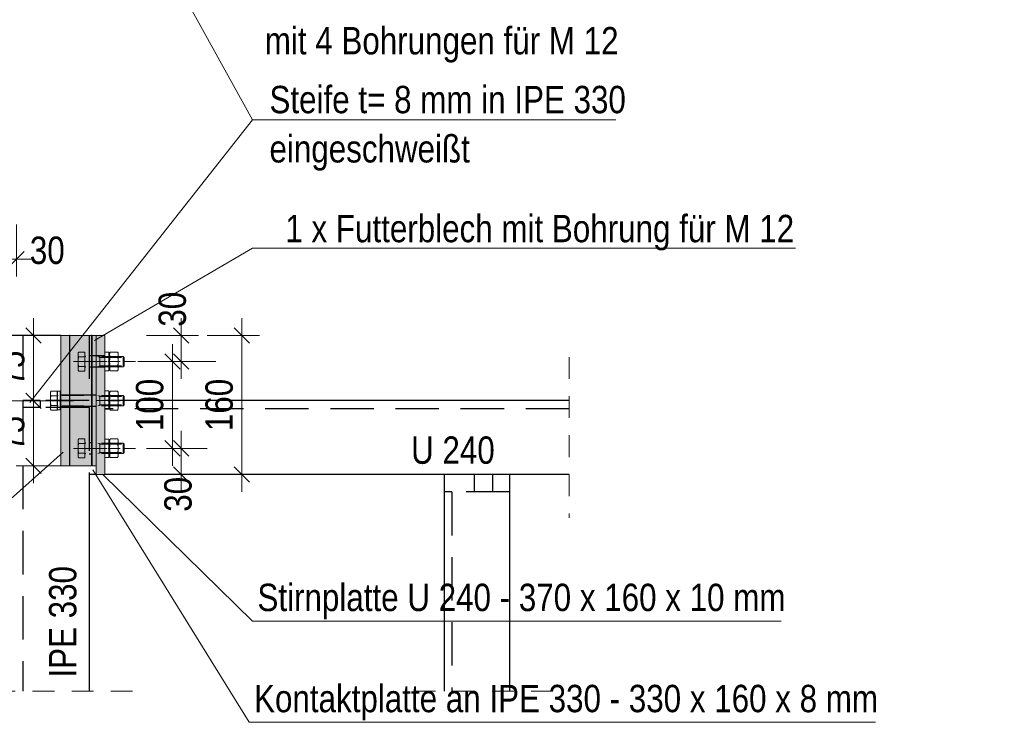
# Model space of a CAD drawing. Header units: millimetres. Extents: x 0 to 96, y -6 to 70.6.
# Tile 129 of 138: x 58.9 to 64.6, y 47.3 to 51.4. Entities that reach past the tile are written whole.
import ezdxf

# ---------------------------------------------------------------- set-up
doc = ezdxf.new("R2010")
doc.units = ezdxf.units.MM
doc.linetypes.add('HIDDEN', pattern=[0.375, 0.25, -0.125])
doc.linetypes.add('HIDDENX2', pattern=[0.75, 0.5, -0.25])
for name, color, linetype, lineweight in [('Achsen', 7, 'Continuous', 20), ('Geschnittene Kanten', 7, 'Continuous', 20), ('Schraffuren', 7, 'Continuous', 20), ('Verdeckte Kanten', 7, 'Continuous', 20)]:
    doc.layers.add(name, color=color, linetype=linetype, lineweight=lineweight)
doc.styles.add('Arial Narrow', font='ARIALN.TTF')
doc.dimstyles.new('Arch_Strakon_dimstyle', dxfattribs={"dimtxt": 15.75, "dimasz": 1, "dimexe": 1.25, "dimexo": 0.0625, "dimgap": 1, "dimtad": 0, "dimdec": 3, "dimzin": 12, "dimdsep": 46, "dimtxsty": 'Arial Narrow', "dimblk": 'Arrowhead_Tick', "dimsah": 1, "dimcen": 0, "dimse1": 1, "dimse2": 1, "dimclrd": 6, "dimclrt": 2, "dimazin": 0, "dimtfac": 1, "dimtdec": 4, "dimtmove": 0, "dimatfit": 3, "dimldrblk": 'NONE', "dimfxl": 1, "dimtvp": 1, "dimtolj": 1, "dimtzin": 0, "dimlwd": 13, "dimarcsym": 2})

# ---------------------------------------------------------------- blocks, each defined once
blk = doc.blocks.new('Arrowhead_Tick')
at = {"color": 0, "linetype": 'Continuous', "lineweight": -2}
for p, q in [((0, 20), (0, -10)), ((-1, 0), (0, 0)), ((10, 0), (0, 0))]:
    blk.add_line(p, q, dxfattribs=at)
at = {"color": 2, "linetype": 'Continuous', "lineweight": 35}
blk.add_line((4.42, 4.42), (-4.42, -4.42), dxfattribs=at)
blk = doc.blocks.new('*D658')
at = {"layer": 'Defpoints', "color": 0}
for p in [(59.0225, 49.1661), (59.2539, 49.1661), (59.1798, 48.7911)]:
    blk.add_point(p, dxfattribs=at)
at = {"layer": 'Schraffuren', "color": 6, "linetype": 'Continuous', "lineweight": 13}
blk.add_line((59.0225, 48.8011), (59.0225, 49.1561), dxfattribs=at)
at = {"layer": 'Schraffuren', "color": 6, "lineweight": 13, "xscale": 0.01, "yscale": 0.01, "zscale": 0.01}
for p, rotation in [((59.0225, 49.1661), 90), ((59.0225, 48.7911), 270)]:
    blk.add_blockref('Arrowhead_Tick', p, dxfattribs=dict(at, rotation=rotation))
at = {"layer": 'Schraffuren', "color": 2, "lineweight": 35, "insert": (58.8925, 48.9786), "char_height": 0.1575, "attachment_point": 5, "rotation": 90, "style": 'Arial Narrow'}
blk.add_mtext('\\A1;75', dxfattribs=at)
blk = doc.blocks.new('_None')
blk = doc.blocks.new('*D659')
at = {"layer": 'Defpoints', "color": 0}
for p in [(59.0225, 49.5411), (59.1798, 49.5411), (59.2539, 49.1661)]:
    blk.add_point(p, dxfattribs=at)
at = {"layer": 'Schraffuren', "color": 6, "linetype": 'Continuous', "lineweight": 13}
blk.add_line((59.0225, 49.1761), (59.0225, 49.5311), dxfattribs=at)
at = {"layer": 'Schraffuren', "color": 6, "lineweight": 13, "xscale": 0.01, "yscale": 0.01, "zscale": 0.01}
for p, rotation in [((59.0225, 49.5411), 90), ((59.0225, 49.1661), 270)]:
    blk.add_blockref('Arrowhead_Tick', p, dxfattribs=dict(at, rotation=rotation))
at = {"layer": 'Schraffuren', "color": 2, "lineweight": 35, "insert": (58.8925, 49.3536), "char_height": 0.1575, "attachment_point": 5, "rotation": 90, "style": 'Arial Narrow'}
blk.add_mtext('\\A1;75', dxfattribs=at)
blk = doc.blocks.new('*D660')
at = {"layer": 'Defpoints', "color": 0}
for p in [(58.2225, 49.5411), (59.1798, 49.5411), (59.1798, 48.7911)]:
    blk.add_point(p, dxfattribs=at)
at = {"layer": 'Schraffuren', "color": 6, "linetype": 'Continuous', "lineweight": 13}
blk.add_line((58.2225, 48.8011), (58.2225, 49.5311), dxfattribs=at)
at = {"layer": 'Schraffuren', "color": 6, "lineweight": 13, "xscale": 0.01, "yscale": 0.01, "zscale": 0.01}
for p, rotation in [((58.2225, 49.5411), 90), ((58.2225, 48.7911), 270)]:
    blk.add_blockref('Arrowhead_Tick', p, dxfattribs=dict(at, rotation=rotation))
at = {"layer": 'Schraffuren', "color": 2, "lineweight": 35, "insert": (58.0921, 49.1661), "char_height": 0.1575, "attachment_point": 5, "rotation": 90, "style": 'Arial Narrow'}
blk.add_mtext('\\A1;150', dxfattribs=at)
blk = doc.blocks.new('*D661')
at = {"layer": 'Defpoints', "color": 0}
for p in [(59.6106, 48.8919), (59.8725, 48.8919), (59.4328, 48.7419)]:
    blk.add_point(p, dxfattribs=at)
at = {"layer": 'Schraffuren', "color": 6, "linetype": 'Continuous', "lineweight": 13}
blk.add_line((59.8725, 48.7519), (59.8725, 48.8819), dxfattribs=at)
at = {"layer": 'Schraffuren', "color": 6, "lineweight": 13, "xscale": 0.01, "yscale": 0.01, "zscale": 0.01}
for p, rotation in [((59.8725, 48.8919), 90), ((59.8725, 48.7419), 270)]:
    blk.add_blockref('Arrowhead_Tick', p, dxfattribs=dict(at, rotation=rotation))
at = {"layer": 'Schraffuren', "color": 2, "lineweight": 35, "insert": (59.8552, 48.6272), "char_height": 0.1575, "attachment_point": 5, "rotation": 90, "style": 'Arial Narrow'}
blk.add_mtext('\\A1;30', dxfattribs=at)
blk = doc.blocks.new('*D662')
at = {"layer": 'Defpoints', "color": 0}
for p in [(59.6106, 49.3911), (59.8225, 49.3911), (59.6106, 48.8919)]:
    blk.add_point(p, dxfattribs=at)
at = {"layer": 'Schraffuren', "color": 6, "linetype": 'Continuous', "lineweight": 13}
blk.add_line((59.8225, 48.9019), (59.8225, 49.3811), dxfattribs=at)
at = {"layer": 'Schraffuren', "color": 6, "lineweight": 13, "xscale": 0.01, "yscale": 0.01, "zscale": 0.01}
for p, rotation in [((59.8225, 49.3911), 90), ((59.8225, 48.8919), 270)]:
    blk.add_blockref('Arrowhead_Tick', p, dxfattribs=dict(at, rotation=rotation))
at = {"layer": 'Schraffuren', "color": 2, "lineweight": 35, "insert": (59.6921, 49.1415), "char_height": 0.1575, "attachment_point": 5, "rotation": 90, "style": 'Arial Narrow'}
blk.add_mtext('\\A1;100', dxfattribs=at)
blk = doc.blocks.new('*D663')
at = {"layer": 'Defpoints', "color": 0}
for p in [(59.4328, 49.5411), (59.8725, 49.5411), (59.6106, 49.3911)]:
    blk.add_point(p, dxfattribs=at)
at = {"layer": 'Schraffuren', "color": 6, "linetype": 'Continuous', "lineweight": 13}
blk.add_line((59.8725, 49.4011), (59.8725, 49.5311), dxfattribs=at)
at = {"layer": 'Schraffuren', "color": 6, "lineweight": 13, "xscale": 0.01, "yscale": 0.01, "zscale": 0.01}
for p, rotation in [((59.8725, 49.5411), 90), ((59.8725, 49.3911), 270)]:
    blk.add_blockref('Arrowhead_Tick', p, dxfattribs=dict(at, rotation=rotation))
at = {"layer": 'Schraffuren', "color": 2, "lineweight": 35, "insert": (59.8225, 49.6924), "char_height": 0.1575, "attachment_point": 5, "rotation": 90, "style": 'Arial Narrow'}
blk.add_mtext('\\A1;30', dxfattribs=at)
blk = doc.blocks.new('*D664')
at = {"layer": 'Defpoints', "color": 0}
for p in [(59.4328, 49.5411), (60.2225, 49.5411), (59.4328, 48.7419)]:
    blk.add_point(p, dxfattribs=at)
at = {"layer": 'Schraffuren', "color": 6, "linetype": 'Continuous', "lineweight": 13}
blk.add_line((60.2225, 48.7519), (60.2225, 49.5311), dxfattribs=at)
at = {"layer": 'Schraffuren', "color": 6, "lineweight": 13, "xscale": 0.01, "yscale": 0.01, "zscale": 0.01}
for p, rotation in [((60.2225, 49.5411), 90), ((60.2225, 48.7419), 270)]:
    blk.add_blockref('Arrowhead_Tick', p, dxfattribs=dict(at, rotation=rotation))
at = {"layer": 'Schraffuren', "color": 2, "lineweight": 35, "insert": (60.0921, 49.1415), "char_height": 0.1575, "attachment_point": 5, "rotation": 90, "style": 'Arial Narrow'}
blk.add_mtext('\\A1;160', dxfattribs=at)
blk = doc.blocks.new('*D666')
at = {"layer": 'Defpoints', "color": 0}
for p in [(58.9241, 49.9807), (58.9241, 49.5411), (58.7761, 49.2585)]:
    blk.add_point(p, dxfattribs=at)
at = {"layer": 'Schraffuren', "color": 6, "linetype": 'Continuous', "lineweight": 13}
blk.add_line((58.7861, 49.9807), (58.9141, 49.9807), dxfattribs=at)
at = {"layer": 'Schraffuren', "color": 6, "lineweight": 13, "xscale": 0.01, "yscale": 0.01, "zscale": 0.01}
for p, rotation in [((58.9241, 49.9807), 359.9999999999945), ((58.7761, 49.9807), 179.9999999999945)]:
    blk.add_blockref('Arrowhead_Tick', p, dxfattribs=dict(at, rotation=rotation))
at = {"layer": 'Schraffuren', "color": 2, "lineweight": 35, "insert": (59.1021, 50.0307), "char_height": 0.1575, "attachment_point": 5, "style": 'Arial Narrow'}
blk.add_mtext('\\A1;30', dxfattribs=at)

msp = doc.modelspace()

# ---------------------------------------------------------------- hatches: boundary and pattern name
at = {"layer": 'Schraffuren', "lineweight": 13, "true_color": 0x91ffff}
for points in [[(59.1798271, 48.791124), (59.2298271, 48.791124), (59.2298271, 49.541124), (59.1798271, 49.541124)], [(59.2323271, 48.791124), (59.3573271, 48.791124), (59.3573271, 49.541124), (59.2323271, 49.541124)], [(59.3598271, 48.791124), (59.3828282, 48.791124), (59.3828282, 49.541124), (59.3598271, 49.541124)]]:
    msp.add_hatch(color=131, dxfattribs=at).paths.add_polyline_path(points)
at = {"layer": 'Schraffuren', "lineweight": 13, "true_color": 0x4682b4}
msp.add_hatch(color=145, dxfattribs=at).paths.add_polyline_path([(59.3828282, 48.7418556), (59.4328282, 48.7418556), (59.4328282, 49.541124), (59.3828282, 49.541124)])

# ---------------------------------------------------------------- linework, layer by layer
at = {"color": 5, "linetype": 'Continuous', "lineweight": 18}
for p, q in [((60.2827887, 50.7830472), (59.1776065, 52.7798496)), ((60.2827887, 50.7830472), (59.0023106, 49.1565344)), ((62.3749689, 50.7830472), (60.2827887, 50.7830472)), ((60.2827887, 50.0431785), (59.3738776, 49.5123378)), ((63.4086604, 50.0431785), (60.2827887, 50.0431785)), ((58.3039641, 48.078084), (59.1934331, 48.8703564)), ((60.2634018, 47.3149727), (59.363413, 48.7681661)), ((60.2827887, 47.89699), (59.4190355, 48.7434023)), ((60.2827887, 47.89699), (63.3251613, 47.89699)), ((60.2634018, 47.3149727), (63.8686342, 47.3149727))]:
    msp.add_line(p, q, dxfattribs=at)
at = {"color": 3, "linetype": 'Continuous', "lineweight": 25}
for p, q in [((59.1798271, 49.541124), (58.5428282, 49.541124)), ((59.2323271, 49.541124), (59.2298271, 49.541124)), ((59.3598271, 49.541124), (59.3573271, 49.541124)), ((62.1061582, 49.1668556), (59.4328282, 49.1668556)), ((59.3828282, 48.7418556), (59.3428282, 48.7418556)), ((59.3428282, 48.7418556), (59.3428282, 47.4950071)), ((62.1061582, 48.7418556), (59.4328282, 48.7418556)), ((61.7620573, 48.741124), (61.3870573, 48.741124)), ((61.3870573, 48.741124), (61.3870573, 48.691124)), ((61.7620573, 48.741124), (61.7620573, 48.691124)), ((61.3870573, 48.691124), (61.3870573, 48.641124)), ((61.7620573, 48.691124), (61.7620573, 48.641124)), ((61.3870573, 48.641124), (61.3870573, 47.4950071)), ((61.7620573, 48.641124), (61.7620573, 47.4950071))]:
    msp.add_line(p, q, dxfattribs=at)
at = {"color": 6, "linetype": 'HIDDEN', "lineweight": 13, "ltscale": 0.5}
for p, q in [((59.2789267, 49.3499878), (59.2789267, 49.4322602)), ((59.3189267, 49.4459723), (59.2826255, 49.4459723)), ((59.3189267, 49.4185482), (59.2826255, 49.4185482)), ((59.3189267, 49.4459723), (59.3189267, 49.3362758)), ((59.3189267, 49.426124), (59.3189267, 49.356124)), ((59.5382417, 49.421124), (59.3239267, 49.421124)), ((59.3925567, 49.421124), (59.4039267, 49.415439)), ((59.4039267, 49.421124), (59.4039267, 49.361124)), ((59.4039267, 49.415439), (59.5439267, 49.415439)), ((59.4606748, 49.4322541), (59.4606748, 49.391124)), ((59.4643496, 49.4459662), (59.507, 49.4459662)), ((59.5069864, 49.4183062), (59.4643632, 49.4183062)), ((59.5106748, 49.4322541), (59.5106748, 49.391124)), ((59.5382417, 49.421124), (59.5382417, 49.361124)), ((59.5382417, 49.421124), (59.5439267, 49.415439)), ((59.5439267, 49.415439), (59.5439267, 49.366809)), ((59.2539267, 49.391124), (59.3189267, 49.391124)), ((59.2826016, 49.3636999), (59.3189267, 49.3636999)), ((59.3189267, 49.391124), (59.610586, 49.391124)), ((59.5382417, 49.361124), (59.3239267, 49.361124)), ((59.3925567, 49.361124), (59.4039267, 49.366809)), ((59.4039267, 49.366809), (59.5439267, 49.366809)), ((59.5206748, 49.391124), (59.4506748, 49.391124)), ((59.4606748, 49.391124), (59.4606748, 49.351241)), ((59.5069359, 49.3637455), (59.4644137, 49.3637455)), ((59.5106748, 49.391124), (59.5106748, 49.351241)), ((59.5382417, 49.361124), (59.5439267, 49.366809)), ((59.3189267, 49.3362758), (59.2826016, 49.3362758)), ((59.4643496, 49.3375289), (59.507, 49.3375289)), ((59.1198271, 49.1249878), (59.1198271, 49.2072602)), ((59.1598271, 49.2209723), (59.1235259, 49.2209723)), ((59.1598271, 49.1935482), (59.1235259, 49.1935482)), ((59.1598271, 49.2209723), (59.1598271, 49.1112758)), ((59.1598271, 49.201124), (59.1598271, 49.131124)), ((59.5382417, 49.196124), (59.1648271, 49.196124)), ((59.3925567, 49.196124), (59.4039267, 49.190439)), ((59.4039267, 49.196124), (59.4039267, 49.136124)), ((59.4039267, 49.190439), (59.5439267, 49.190439)), ((59.4606748, 49.2072541), (59.4606748, 49.166124)), ((59.4643496, 49.2209662), (59.507, 49.2209662)), ((59.5069864, 49.1933062), (59.4643632, 49.1933062)), ((59.5106748, 49.2072541), (59.5106748, 49.166124)), ((59.5382417, 49.196124), (59.5382417, 49.136124)), ((59.5382417, 49.196124), (59.5439267, 49.190439)), ((59.5439267, 49.190439), (59.5439267, 49.141809)), ((59.123502, 49.1386999), (59.1598271, 49.1386999)), ((59.1598271, 49.166124), (59.610586, 49.168624)), ((59.2539267, 49.166124), (59.1598271, 49.166124)), ((59.5382417, 49.136124), (59.1648271, 49.136124)), ((59.3925567, 49.136124), (59.4039267, 49.141809)), ((59.4039267, 49.141809), (59.5439267, 49.141809)), ((59.5206748, 49.166124), (59.4506748, 49.166124)), ((59.4606748, 49.166124), (59.4606748, 49.126241)), ((59.5069359, 49.1387455), (59.4644137, 49.1387455)), ((59.5106748, 49.166124), (59.5106748, 49.126241)), ((59.5382417, 49.136124), (59.5439267, 49.141809)), ((59.1598271, 49.1112758), (59.123502, 49.1112758)), ((59.4643496, 49.1125289), (59.507, 49.1125289)), ((59.2789267, 48.8507194), (59.2789267, 48.9329918)), ((59.3189267, 48.9467039), (59.2826255, 48.9467039)), ((59.3189267, 48.9192798), (59.2826255, 48.9192798)), ((59.3189267, 48.9467039), (59.3189267, 48.8370073)), ((59.3189267, 48.9268556), (59.3189267, 48.8568556)), ((59.5382417, 48.9218556), (59.3239267, 48.9218556)), ((59.3925567, 48.9218556), (59.4039267, 48.9161706)), ((59.4039267, 48.9218556), (59.4039267, 48.8618556)), ((59.4039267, 48.9161706), (59.5439267, 48.9161706)), ((59.4606748, 48.9329857), (59.4606748, 48.8918556)), ((59.4643496, 48.9466978), (59.507, 48.9466978)), ((59.5069864, 48.9190378), (59.4643632, 48.9190378)), ((59.5106748, 48.9329857), (59.5106748, 48.8918556)), ((59.5382417, 48.9218556), (59.5382417, 48.8618556)), ((59.5382417, 48.9218556), (59.5439267, 48.9161706)), ((59.5439267, 48.9161706), (59.5439267, 48.8675406)), ((59.2539267, 48.8918556), (59.3189267, 48.8918556)), ((59.2826016, 48.8644315), (59.3189267, 48.8644315)), ((59.3189267, 48.8918556), (59.610586, 48.8918556)), ((59.5382417, 48.8618556), (59.3239267, 48.8618556)), ((59.3925567, 48.8618556), (59.4039267, 48.8675406)), ((59.4039267, 48.8675406), (59.5439267, 48.8675406)), ((59.5206748, 48.8918556), (59.4506748, 48.8918556)), ((59.4606748, 48.8918556), (59.4606748, 48.8519726)), ((59.5069359, 48.8644771), (59.4644137, 48.8644771)), ((59.5106748, 48.8918556), (59.5106748, 48.8519726)), ((59.5382417, 48.8618556), (59.5439267, 48.8675406)), ((59.3189267, 48.8370073), (59.2826016, 48.8370073)), ((59.4643496, 48.8382605), (59.507, 48.8382605))]:
    msp.add_line(p, q, dxfattribs=at)
at = {"color": 9, "linetype": 'HIDDEN', "lineweight": 0, "ltscale": 0.5}
for p, q in [((62.1061582, 49.4168556), (62.1061582, 48.4918556)), ((59.5928282, 47.4950071), (58.2928282, 47.4950071)), ((62.0120573, 47.4950071), (61.1370573, 47.4950071))]:
    msp.add_line(p, q, dxfattribs=at)
at = {"color": 6, "linetype": 'HIDDEN', "lineweight": 13, "ltscale": 0.5}
for centre, radius, start, end in [((59.3063509, 49.4322602), 0.0274028, 149.9742648, 210.0257352), ((59.3848855, 49.391124), 0.1058734, 164.9876316, 195.0090145), ((59.3239267, 49.426124), 0.005, 180, 270), ((59.4884834, 49.4322541), 0.0278627, 150.0135017, 210.0393048), ((59.5703713, 49.391124), 0.1094377, 165.6182852, 194.4878315), ((59.4009782, 49.391124), 0.1094377, 345.5121685, 14.3817148), ((59.4828662, 49.4322541), 0.0278627, 329.9606952, 29.9865163), ((59.3063509, 49.3499878), 0.0274235, 149.9992682, 210.0007278), ((59.3239267, 49.356124), 0.005, 90, 180.0000193), ((59.4880989, 49.3502525), 0.0269429, 149.9468973, 208.1799265), ((59.4832507, 49.3502525), 0.0269429, 331.8200735, 30.0531027), ((59.1472513, 49.2072602), 0.0274028, 149.9742648, 210.0257352), ((59.2257859, 49.166124), 0.1058734, 164.9876316, 195.0090145), ((59.1648271, 49.201124), 0.005, 180, 270), ((59.4884834, 49.2072541), 0.0278627, 150.0135017, 210.0393048), ((59.5703713, 49.166124), 0.1094377, 165.6182852, 194.4878315), ((59.4009782, 49.166124), 0.1094377, 345.5121685, 14.3817148), ((59.4828662, 49.2072541), 0.0278627, 329.9606952, 29.9865163), ((59.1472513, 49.1249878), 0.0274235, 149.9992682, 210.0007278), ((59.1648271, 49.131124), 0.005, 90, 180.0000193), ((59.4880989, 49.1252525), 0.0269429, 149.9468973, 208.1799265), ((59.4832507, 49.1252525), 0.0269429, 331.8200735, 30.0531027), ((59.3063509, 48.9329918), 0.0274028, 149.9742648, 210.0257352), ((59.3848855, 48.8918556), 0.1058734, 164.9876316, 195.0090145), ((59.3239267, 48.9268556), 0.005, 180, 270), ((59.4884834, 48.9329857), 0.0278627, 150.0135017, 210.0393048), ((59.5703713, 48.8918556), 0.1094377, 165.6182852, 194.4878315), ((59.4009782, 48.8918556), 0.1094377, 345.5121685, 14.3817148), ((59.4828662, 48.9329857), 0.0278627, 329.9606952, 29.9865163), ((59.3063509, 48.8507194), 0.0274235, 149.9992682, 210.0007278), ((59.3239267, 48.8568556), 0.005, 90, 180.0000193), ((59.4880989, 48.8509841), 0.0269429, 149.9468973, 208.1799265), ((59.4832507, 48.8509841), 0.0269429, 331.8200735, 30.0531027)]:
    msp.add_arc(centre, radius, start, end, dxfattribs=at)
at = {"layer": 'Achsen', "color": 6, "linetype": 'HIDDEN', "lineweight": 13, "ltscale": 0.5}
for p, q in [((59.4335439, 49.3389015), (59.4335439, 49.444519)), ((59.4335439, 49.444519), (59.4570144, 49.444519)), ((59.4570144, 49.444519), (59.4570144, 49.3389015)), ((59.4570144, 49.3389015), (59.4335439, 49.3389015)), ((59.1607865, 49.1133318), (59.1607865, 49.2201247)), ((59.1607865, 49.2201247), (59.1771565, 49.2201247)), ((59.1771565, 49.2201247), (59.1771565, 49.1133318)), ((59.4335439, 49.1164015), (59.4335439, 49.222019)), ((59.4335439, 49.222019), (59.4570144, 49.222019)), ((59.4570144, 49.222019), (59.4570144, 49.1164015)), ((59.1771565, 49.1133318), (59.1607865, 49.1133318)), ((59.4570144, 49.1164015), (59.4335439, 49.1164015)), ((59.4335439, 48.8396331), (59.4335439, 48.9452506)), ((59.4335439, 48.9452506), (59.4570144, 48.9452506)), ((59.4570144, 48.9452506), (59.4570144, 48.8396331)), ((59.4570144, 48.8396331), (59.4335439, 48.8396331))]:
    msp.add_line(p, q, dxfattribs=at)
at = {"layer": 'Geschnittene Kanten', "color": 5, "linetype": 'Continuous', "lineweight": 18}
for p, q in [((59.2298271, 49.541124), (59.1798271, 49.541124)), ((59.1798271, 49.541124), (59.1798271, 48.791124)), ((59.2298271, 49.541124), (59.2298271, 48.791124)), ((59.3573271, 49.541124), (59.2323271, 49.541124)), ((59.2323271, 49.541124), (59.2323271, 48.791124)), ((59.3573271, 49.541124), (59.3573271, 48.791124)), ((59.3828282, 49.541124), (59.3598271, 49.541124)), ((59.3598271, 49.541124), (59.3598271, 48.791124)), ((59.4328282, 49.541124), (59.3828282, 49.541124)), ((59.3828282, 49.541124), (59.3828282, 48.7418556)), ((59.4328282, 49.541124), (59.4328282, 48.7418556)), ((59.2298271, 48.791124), (59.1798271, 48.791124)), ((59.3573271, 48.791124), (59.2323271, 48.791124)), ((59.3828282, 48.791124), (59.3598271, 48.791124)), ((59.4328282, 48.7418556), (59.3828282, 48.7418556))]:
    msp.add_line(p, q, dxfattribs=at)
at = {"layer": 'Verdeckte Kanten', "color": 3, "linetype": 'HIDDENX2', "lineweight": 25, "ltscale": 0.5}
for p, q in [((58.9615782, 49.541124), (58.9615782, 47.4950071)), ((59.3428282, 49.541124), (59.3428282, 49.1668556)), ((59.3828282, 49.4236236), (59.3428282, 49.423624)), ((59.3828282, 49.4236236), (59.3428282, 49.4236234)), ((59.4328282, 49.4236238), (59.3828282, 49.4236236)), ((59.3828282, 49.3586236), (59.3428282, 49.358624)), ((59.3828282, 49.3586236), (59.3428282, 49.3586234)), ((59.4328282, 49.3586238), (59.3828282, 49.3586236)), ((59.2298271, 49.198624), (59.1798271, 49.198624)), ((59.3573271, 49.198624), (59.2323271, 49.198624)), ((59.3828282, 49.198624), (59.3598271, 49.198624)), ((59.0615782, 49.1668556), (58.9615782, 49.1668556)), ((59.3428282, 49.1668556), (59.0615782, 49.1668556)), ((59.0615782, 49.1668556), (59.0615782, 49.1268556)), ((59.2298271, 49.133624), (59.1798271, 49.133624)), ((59.3573271, 49.133624), (59.2323271, 49.133624)), ((59.3828282, 49.133624), (59.3598271, 49.133624)), ((59.0615782, 49.1268556), (58.9615782, 49.1268556)), ((59.3428282, 49.1268556), (59.0615782, 49.1268556)), ((59.3428282, 49.1268556), (59.3428282, 48.7418556)), ((62.1061582, 49.1193556), (59.4328282, 49.1193556)), ((59.3598271, 48.923624), (59.3428282, 48.923624)), ((59.3598271, 48.858624), (59.3428282, 48.858624)), ((61.5595542, 48.741124), (61.559554, 48.691124)), ((61.6645542, 48.741124), (61.664554, 48.691124)), ((61.559554, 48.691124), (61.5595538, 48.641124)), ((61.664554, 48.691124), (61.6645537, 48.641124)), ((61.4295573, 48.641124), (61.3870573, 48.641124)), ((61.7620573, 48.641124), (61.4295573, 48.641124)), ((61.4295573, 48.641124), (61.4295573, 47.4950071))]:
    msp.add_line(p, q, dxfattribs=at)

# ---------------------------------------------------------------- texts
at = {"color": 2, "lineweight": 35, "style": 'Arial Narrow'}
for s, p in [('mit 4 Bohrungen für M 12', (60.3539354, 51.1594887)), ('Steife t= 8 mm in IPE 330', (60.3808641, 50.8206609)), ('eingeschweißt', (60.3808641, 50.5371609)), ('1 x Futterblech mit Bohrung für M 12', (60.4720082, 50.0781833)), ('1 x Lasche 150 x 100 x 10 mm mit Bohrung für M 12', (54.1920337, 48.1329777)), ('Stirnplatte U 240 - 370 x 160 x 10 mm', (60.3117147, 47.9551627)), ('Kontaktplatte an IPE 330 - 330 x 160 x 8 mm', (60.2923277, 47.3731455))]:
    msp.add_text(s, height=0.1575, dxfattribs=at).set_placement(p)
at = {"layer": 'Achsen', "color": 2, "lineweight": 35, "style": 'Arial Narrow'}
msp.add_text('U 240', height=0.1575, dxfattribs=at).set_placement((61.1960148, 48.8029057))
msp.add_text('IPE 330', height=0.1575, rotation=90, dxfattribs=at).set_placement((59.2696383, 47.572343))

# ---------------------------------------------------------------- dimensions: what is measured, and where the dimension line sits
at = {"layer": 'Schraffuren', "lineweight": 35}
dim = msp.add_linear_dim(base=(58.9240782, 49.9807216), p1=(58.7760782, 49.2584561), p2=(58.9240782, 49.541124), text='30', dimstyle='Arch_Strakon_dimstyle', override={"dimscale": 0.01, "dimtxt": 15.75, "dimasz": 1, "dimgap": 5, "dimtad": 1, "dimjust": 4, "dimtih": 0, "dimtoh": 0, "dimdec": 3, "dimdsep": 46, "dimtxsty": 'Arial Narrow', "dimclrd": 6, "dimclrt": 2, "dimtix": 0, "dimtofl": 255, "dimtmove": 2, "dimatfit": 2, "dimfxl": 0, "dimfxlon": 0, "dimtvp": 31.746032, "dimlwd": 13}, dxfattribs=at)
dim.commit()
dim.dimension.update_dxf_attribs({"geometry": '*D666', "text_midpoint": (59.1020532, 50.0307216), "dimtype": 160})
for base, p1, p2, text, override, picture, middle in [((59.8725422, 49.541124), (59.610586, 49.391124), (59.4328282, 49.541124), '30', {"dimscale": 0.01, "dimtxt": 15.75, "dimasz": 1, "dimgap": 5, "dimtad": 0, "dimjust": 0, "dimtih": 0, "dimtoh": 0, "dimdec": 3, "dimdsep": 46, "dimtxsty": 'Arial Narrow', "dimclrd": 6, "dimclrt": 2, "dimtix": 0, "dimtofl": 255, "dimtmove": 2, "dimatfit": 2, "dimfxl": 0, "dimfxlon": 0, "dimtvp": 31.746032, "dimlwd": 13}, '*D663', (59.8225422, 49.6923532)), ((58.2225422, 49.541124), (59.1798271, 48.791124), (59.1798271, 49.541124), '150', {"dimscale": 0.01, "dimtxt": 15.75, "dimasz": 1, "dimgap": 5, "dimtad": 1, "dimjust": 0, "dimtih": 0, "dimtoh": 0, "dimdec": 3, "dimdsep": 46, "dimtxsty": 'Arial Narrow', "dimclrd": 6, "dimclrt": 2, "dimtix": 1, "dimtofl": 255, "dimtmove": 0, "dimatfit": 2, "dimfxl": 0, "dimfxlon": 0, "dimtvp": 31.746032, "dimlwd": 13}, '*D660', (58.2225422, 49.166124)), ((59.0225422, 49.541124), (59.2539267, 49.166124), (59.1798271, 49.541124), '75', {"dimscale": 0.01, "dimtxt": 15.75, "dimasz": 1, "dimgap": 5, "dimtad": 1, "dimjust": 0, "dimtih": 0, "dimtoh": 0, "dimdec": 4, "dimdsep": 46, "dimtxsty": 'Arial Narrow', "dimclrd": 6, "dimclrt": 2, "dimtix": 1, "dimtofl": 255, "dimtmove": 0, "dimatfit": 2, "dimfxl": 0, "dimfxlon": 0, "dimtvp": 31.746032, "dimlwd": 13}, '*D659', (59.0225422, 49.353624)), ((60.2225422, 49.541124), (59.4328282, 48.7418556), (59.4328282, 49.541124), '160', {"dimscale": 0.01, "dimtxt": 15.75, "dimasz": 1, "dimgap": 5, "dimtad": 1, "dimjust": 0, "dimtih": 0, "dimtoh": 0, "dimdec": 3, "dimdsep": 46, "dimtxsty": 'Arial Narrow', "dimclrd": 6, "dimclrt": 2, "dimtix": 1, "dimtofl": 255, "dimtmove": 0, "dimatfit": 2, "dimfxl": 0, "dimfxlon": 0, "dimtvp": 31.746032, "dimlwd": 13}, '*D664', (60.2225422, 49.1414898)), ((59.8225422, 49.391124), (59.610586, 48.8918556), (59.610586, 49.391124), '100', {"dimscale": 0.01, "dimtxt": 15.75, "dimasz": 1, "dimgap": 5, "dimtad": 1, "dimjust": 0, "dimtih": 0, "dimtoh": 0, "dimdec": 3, "dimdsep": 46, "dimtxsty": 'Arial Narrow', "dimclrd": 6, "dimclrt": 2, "dimtix": 1, "dimtofl": 255, "dimtmove": 0, "dimatfit": 2, "dimfxl": 0, "dimfxlon": 0, "dimtvp": 31.746032, "dimlwd": 13}, '*D662', (59.8225422, 49.1414898)), ((59.0225422, 49.166124), (59.1798271, 48.791124), (59.2539267, 49.166124), '75', {"dimscale": 0.01, "dimtxt": 15.75, "dimasz": 1, "dimgap": 5, "dimtad": 1, "dimjust": 0, "dimtih": 0, "dimtoh": 0, "dimdec": 4, "dimdsep": 46, "dimtxsty": 'Arial Narrow', "dimclrd": 6, "dimclrt": 2, "dimtix": 1, "dimtofl": 255, "dimtmove": 0, "dimatfit": 2, "dimfxl": 0, "dimfxlon": 0, "dimtvp": 31.746032, "dimlwd": 13}, '*D658', (59.0225422, 48.978624)), ((59.8725422, 48.8918556), (59.4328282, 48.7418556), (59.610586, 48.8918556), '30', {"dimscale": 0.01, "dimtxt": 15.75, "dimasz": 1, "dimgap": 5, "dimtad": 0, "dimjust": 0, "dimtih": 0, "dimtoh": 0, "dimdec": 3, "dimdsep": 46, "dimtxsty": 'Arial Narrow', "dimclrd": 6, "dimclrt": 2, "dimtix": 0, "dimtofl": 255, "dimtmove": 2, "dimatfit": 2, "dimfxl": 0, "dimfxlon": 0, "dimtvp": 31.746032, "dimlwd": 13}, '*D661', (59.8551644, 48.6272373))]:
    dim = msp.add_linear_dim(base=base, p1=p1, p2=p2, angle=90, text=text, dimstyle='Arch_Strakon_dimstyle', override=override, dxfattribs=at)
    dim.commit()
    dim.dimension.update_dxf_attribs({"geometry": picture, "text_midpoint": middle, "dimtype": 160})

doc.saveas('drawing.dxf')
